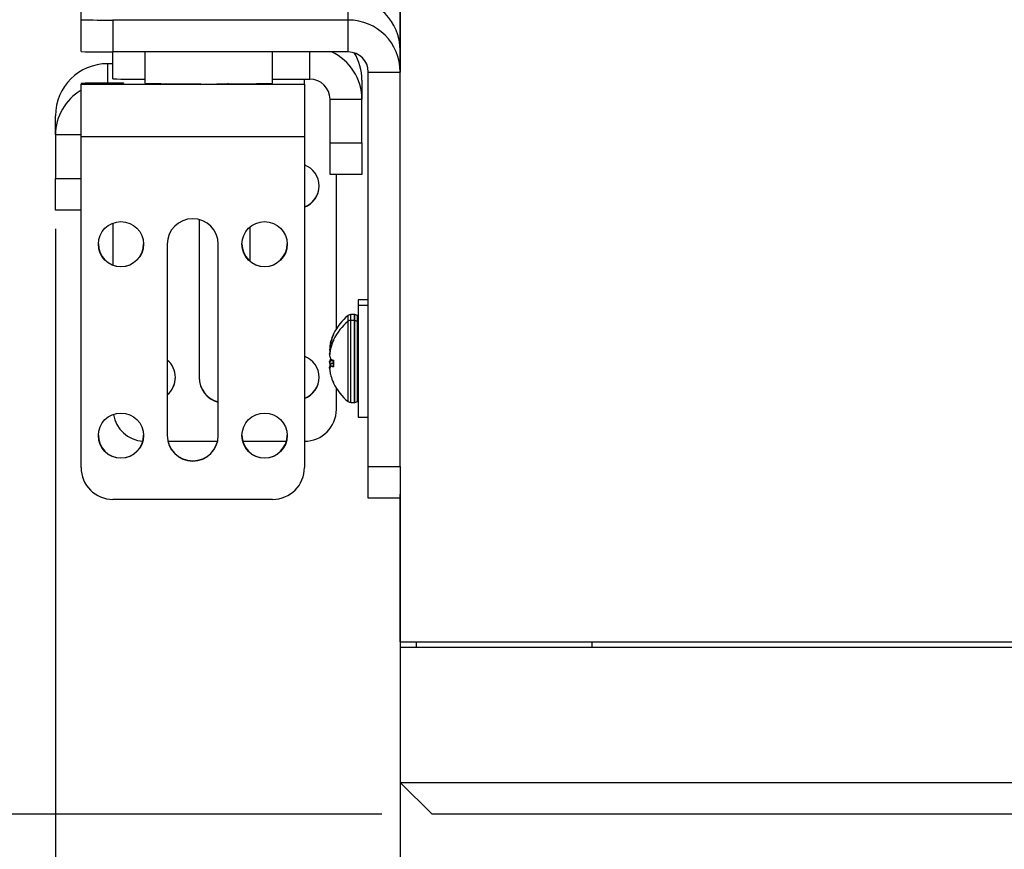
# Model space of a CAD drawing. Header units: inches. Extents: x 0.3 to 33.8, y 0.2 to 21.7.
# Tile 37 of 209: x 7.252 to 8.023, y 9.261 to 9.911. Entities that reach past the tile are written whole.
import ezdxf

# ---------------------------------------------------------------- set-up
doc = ezdxf.new("R2010")
doc.units = ezdxf.units.IN
doc.header["$MEASUREMENT"] = 0
doc.layers.add('BORDERS', color=7, linetype='Continuous')
doc.styles.add('SLDTEXTSTYLE0', font='TXT', dxfattribs={"width": 0.75})
doc.dimstyles.new('SLDDIMSTYLE0', dxfattribs={"dimtxt": 0.137795, "dimasz": 0.14, "dimexe": 0, "dimexo": 0.0625, "dimgap": 0.034449, "dimtad": 1, "dimdec": 3, "dimlfac": 5, "dimrnd": 1e-09, "dimzin": 12, "dimdsep": 46, "dimtxsty": 'SLDTEXTSTYLE0', "dimblk1": 'CLOSED', "dimblk2": 'CLOSED', "dimsah": 1, "dimcen": 0.09, "dimadec": 0, "dimazin": 3, "dimtfac": 1, "dimtdec": 3, "dimtofl": 0, "dimtmove": 0, "dimatfit": 3, "dimldrblk": 'CLOSED', "dimfxl": 0, "dimfrac": 2, "dimtolj": 1, "dimtzin": 12, "dimarcsym": 0})
doc.dimstyles.new('SLDDIMSTYLE1', dxfattribs={"dimtxt": 0.137795, "dimasz": 0.14, "dimexe": 0, "dimexo": 0.0625, "dimgap": 0.034449, "dimtad": 1, "dimdec": 3, "dimlfac": 5, "dimrnd": 1e-09, "dimzin": 4, "dimdsep": 46, "dimtxsty": 'SLDTEXTSTYLE0', "dimblk1": 'CLOSED', "dimblk2": 'CLOSED', "dimsah": 1, "dimcen": 0.09, "dimadec": 0, "dimazin": 1, "dimtfac": 1, "dimtdec": 3, "dimtofl": 0, "dimtmove": 0, "dimatfit": 3, "dimldrblk": 'CLOSED', "dimfxl": 0, "dimfrac": 2, "dimtolj": 1, "dimtzin": 12, "dimarcsym": 0})

# ---------------------------------------------------------------- blocks, each defined once
blk = doc.blocks.new('_Closed')
at = {"color": 0, "linetype": 'ByBlock', "lineweight": -2}
for p, q in [((-1, 0.166667), (0, 0)), ((-1, 0.166667), (-1, -0.166667)), ((0, 0), (-1, -0.166667)), ((0, 0), (-1, 0))]:
    blk.add_line(p, q, dxfattribs=at)
blk = doc.blocks.new('_D')
at = {"layer": 'BORDERS'}
for p, q in [((7.51022, 10.86735), (6.37408, 10.86735)), ((6.41345, 9.28819), (6.41345, 10.86735)), ((5.98853, 10.45494), (5.98853, 10.49693)), ((5.98853, 10.49693), (6.20728, 10.49693)), ((6.20728, 10.49693), (6.20728, 10.45494)), ((5.98853, 10.1495), (5.98853, 10.10751)), ((6.20728, 10.10751), (6.20728, 10.1495)), ((5.98853, 10.10751), (6.20728, 10.10751)), ((7.53522, 9.28819), (6.37408, 9.28819))]:
    blk.add_line(p, q, dxfattribs=at)
at = {"layer": 'BORDERS', "xscale": 0.14, "yscale": 0.14}
for p, rotation in [((6.41345, 10.86735, -0.18439), 90.0000000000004), ((6.41345, 9.28819, -0.18439), 270.0000000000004)]:
    blk.add_blockref('_Closed', p, dxfattribs=dict(at, rotation=rotation))
at = {"layer": 'BORDERS', "char_height": 0.137795, "attachment_point": 1, "rotation": 90, "style": 'SLDTEXTSTYLE0'}
for s, insert in [('7.896', (6.23582, 10.07314)), ('201', (6.02965, 10.1495))]:
    blk.add_mtext(s, dxfattribs=dict(at, insert=insert))
blk = doc.blocks.new('_D_2')
at = {"layer": 'BORDERS'}
for p, q in [((11.64459, 9.74985), (11.64459, 8.16518)), ((7.27959, 9.74688), (7.27959, 8.16518)), ((9.41224, 8.62947), (9.37026, 8.62947)), ((9.37026, 8.62947), (9.37026, 8.41072)), ((9.71769, 8.62947), (9.75967, 8.62947)), ((9.75967, 8.62947), (9.75967, 8.41072)), ((9.37026, 8.41072), (9.41224, 8.41072)), ((9.75967, 8.41072), (9.71769, 8.41072)), ((7.27959, 8.20455), (11.64459, 8.20455))]:
    blk.add_line(p, q, dxfattribs=at)
at = {"layer": 'BORDERS', "xscale": 0.14, "yscale": 0.14, "rotation": 180.0000000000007}
blk.add_blockref('_Closed', (7.27959, 8.20455, -0.18439), dxfattribs=at)
at = {"layer": 'BORDERS', "xscale": 0.14, "yscale": 0.14}
blk.add_blockref('_Closed', (11.64459, 8.20455, -0.18439), dxfattribs=at)
at = {"layer": 'BORDERS', "char_height": 0.137795, "attachment_point": 1, "style": 'SLDTEXTSTYLE0'}
for s, insert in [('554', (9.41224, 8.58835)), ('21.825', (9.28497, 8.38218))]:
    blk.add_mtext(s, dxfattribs=dict(at, insert=insert))
blk = doc.blocks.new('_D_3')
at = {"layer": 'BORDERS'}
for p, q in [((9.74959, 10.20882), (9.74959, 8.77454)), ((7.54959, 9.38382), (7.54959, 8.77454)), ((8.47345, 9.23883), (8.43146, 9.23883)), ((8.43146, 9.23883), (8.43146, 9.02008)), ((8.77889, 9.23883), (8.82088, 9.23883)), ((8.82088, 9.23883), (8.82088, 9.02008)), ((8.43146, 9.02008), (8.47345, 9.02008)), ((8.82088, 9.02008), (8.77889, 9.02008)), ((7.54959, 8.81391), (9.74959, 8.81391))]:
    blk.add_line(p, q, dxfattribs=at)
at = {"layer": 'BORDERS', "xscale": 0.14, "yscale": 0.14, "rotation": 180.0000000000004}
blk.add_blockref('_Closed', (7.54959, 8.81391, -0.18439), dxfattribs=at)
at = {"layer": 'BORDERS', "xscale": 0.14, "yscale": 0.14}
blk.add_blockref('_Closed', (9.74959, 8.81391, -0.18439), dxfattribs=at)
at = {"layer": 'BORDERS', "char_height": 0.137795, "attachment_point": 1, "style": 'SLDTEXTSTYLE0'}
for s, insert in [('279', (8.47345, 9.19771)), ('11.000', (8.34618, 8.99154))]:
    blk.add_mtext(s, dxfattribs=dict(at, insert=insert))
blk = doc.blocks.new('_D_4')
at = {"layer": 'BORDERS'}
for p, q in [((7.12007, 10.24816), (7.12007, 10.58982)), ((6.69515, 10.45494), (6.69515, 10.49693)), ((6.69515, 10.49693), (6.9139, 10.49693)), ((6.9139, 10.49693), (6.9139, 10.45494)), ((9.71022, 10.24816), (7.0807, 10.24816)), ((7.12007, 9.28819), (7.12007, 10.24816)), ((6.69515, 10.1495), (6.69515, 10.10751)), ((6.9139, 10.10751), (6.9139, 10.1495)), ((6.69515, 10.10751), (6.9139, 10.10751)), ((7.53522, 9.28819), (7.0807, 9.28819))]:
    blk.add_line(p, q, dxfattribs=at)
at = {"layer": 'BORDERS', "xscale": 0.14, "yscale": 0.14}
for p, rotation in [((7.12007, 10.24816, -0.18439), 90.0000000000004), ((7.12007, 9.28819, -0.18439), 270.0000000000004)]:
    blk.add_blockref('_Closed', p, dxfattribs=dict(at, rotation=rotation))
at = {"layer": 'BORDERS', "char_height": 0.137795, "attachment_point": 1, "rotation": 90, "style": 'SLDTEXTSTYLE0'}
for s, insert in [('4.800', (6.94244, 10.07314)), ('122', (6.73628, 10.1495))]:
    blk.add_mtext(s, dxfattribs=dict(at, insert=insert))

msp = doc.modelspace()

# ---------------------------------------------------------------- linework, layer by layer
at = {"color": 7, "linetype": 'Continuous', "lineweight": 25}
for p, q in [((7.54959, 10.84814), (7.54959, 9.86993)), ((7.54959, 9.86993), (7.54959, 10.84814)), ((7.29959, 9.91079), (7.29959, 9.92725)), ((7.50884, 9.91056), (7.50884, 9.92748)), ((7.29959, 9.88579), (7.29959, 9.91079)), ((7.32459, 9.91056), (7.32459, 9.88556)), ((7.50884, 9.91056), (7.32459, 9.91056)), ((7.50884, 9.88556), (7.50884, 9.91056)), ((7.32459, 9.86445), (7.32459, 9.88556)), ((7.50884, 9.88556), (7.32459, 9.88556)), ((7.34959, 9.88556), (7.34959, 9.86102)), ((7.44959, 9.86102), (7.44959, 9.88556)), ((7.47884, 9.86422), (7.47884, 9.88556)), ((7.32034, 9.87634), (7.32034, 9.86125)), ((7.32459, 9.87634), (7.32034, 9.87634)), ((7.44959, 9.86422), (7.47884, 9.86422)), ((7.47459, 9.86025), (7.47459, 9.86422)), ((7.51959, 9.86357), (7.51959, 9.84847)), ((7.52459, 9.86981), (7.54959, 9.86981)), ((7.52459, 9.56057), (7.52459, 9.86981)), ((7.54959, 9.86993), (7.54959, 9.86981)), ((7.54959, 9.56057), (7.54959, 9.86981)), ((7.29959, 9.86091), (7.29959, 9.86025)), ((7.29959, 9.81913), (7.29959, 9.86025)), ((7.29959, 9.86025), (7.47459, 9.86025)), ((7.32034, 9.86125), (7.31715, 9.86112)), ((7.32034, 9.86125), (7.33284, 9.86125)), ((7.32034, 9.86113), (7.32034, 9.86125)), ((7.33284, 9.86113), (7.32459, 9.86113)), ((7.33284, 9.86125), (7.33284, 9.86113)), ((7.41553, 9.86033), (7.41458, 9.8609)), ((7.47459, 9.86025), (7.47459, 9.81913)), ((7.49459, 9.84847), (7.51959, 9.84847)), ((7.49459, 9.81422), (7.49459, 9.84847)), ((7.51959, 9.81422), (7.51959, 9.84847)), ((7.27959, 9.8205), (7.27959, 9.8356)), ((7.27959, 9.8205), (7.27959, 9.78625)), ((7.29959, 9.8205), (7.27959, 9.8205)), ((7.47459, 9.81913), (7.29959, 9.81913)), ((7.29959, 9.55989), (7.29959, 9.81913)), ((7.47459, 9.81913), (7.47459, 9.55989)), ((7.49459, 9.81422), (7.51959, 9.81422)), ((7.49459, 9.78945), (7.49459, 9.81422)), ((7.51959, 9.81422), (7.51959, 9.78945)), ((7.27959, 9.76148), (7.27959, 9.78625)), ((7.27959, 9.78625), (7.29959, 9.78625)), ((7.51959, 9.78945), (7.49459, 9.78945)), ((7.49959, 9.6687), (7.49959, 9.78945)), ((7.29959, 9.76148), (7.27959, 9.76148)), ((7.32459, 9.75144), (7.32459, 9.71855)), ((7.39209, 9.75425), (7.39209, 9.63047)), ((7.43209, 9.72145), (7.43209, 9.74855)), ((7.36709, 9.73488), (7.36709, 9.58489)), ((7.40709, 9.58489), (7.40709, 9.73488)), ((7.52459, 9.69133), (7.51659, 9.69133)), ((7.51659, 9.69133), (7.51659, 9.68675)), ((7.52459, 9.68675), (7.51659, 9.68675)), ((7.51659, 9.68675), (7.51659, 9.59925)), ((7.50884, 9.67451), (7.50884, 9.67908)), ((7.51371, 9.67978), (7.51084, 9.67978)), ((7.51084, 9.6752), (7.51084, 9.67978)), ((7.51371, 9.6752), (7.51371, 9.67978)), ((7.51616, 9.67893), (7.51393, 9.67974)), ((7.51393, 9.67517), (7.51393, 9.67974)), ((7.51616, 9.67435), (7.51616, 9.67893)), ((7.50884, 9.6115), (7.50884, 9.67451)), ((7.51371, 9.6752), (7.51084, 9.6752)), ((7.51084, 9.6108), (7.51084, 9.6752)), ((7.51371, 9.6108), (7.51371, 9.6752)), ((7.51616, 9.67435), (7.51393, 9.67517)), ((7.51393, 9.61084), (7.51393, 9.67517)), ((7.51616, 9.61166), (7.51616, 9.67435)), ((7.49736, 9.66414), (7.49718, 9.66416)), ((7.49736, 9.66415), (7.49736, 9.66457)), ((7.49495, 9.65775), (7.49526, 9.6589)), ((7.49526, 9.65838), (7.49495, 9.65717)), ((7.49526, 9.6589), (7.49541, 9.6589)), ((7.49736, 9.65956), (7.49718, 9.65958)), ((7.49736, 9.65958), (7.49736, 9.66)), ((7.49433, 9.65407), (7.49435, 9.65429)), ((7.49435, 9.65429), (7.49446, 9.65428)), ((7.49435, 9.64972), (7.49446, 9.64971)), ((7.49495, 9.65318), (7.49526, 9.65433)), ((7.49526, 9.6538), (7.49495, 9.6526)), ((7.49526, 9.65433), (7.49541, 9.65433)), ((7.49435, 9.64358), (7.49501, 9.64363)), ((7.49495, 9.6451), (7.49526, 9.64472)), ((7.49526, 9.64375), (7.49495, 9.6436)), ((7.49495, 9.64091), (7.49526, 9.64129)), ((7.49736, 9.64116), (7.49495, 9.64091)), ((7.49723, 9.64398), (7.49518, 9.64376)), ((7.49724, 9.64397), (7.49526, 9.64375)), ((7.49526, 9.64129), (7.49736, 9.64151)), ((7.49736, 9.64355), (7.49736, 9.63926)), ((7.49435, 9.639), (7.49501, 9.63905)), ((7.49526, 9.63918), (7.49495, 9.63903)), ((7.49495, 9.63283), (7.49526, 9.63168)), ((7.49736, 9.63942), (7.49518, 9.63919)), ((7.49736, 9.6394), (7.49526, 9.63918)), ((7.49959, 9.60547), (7.49959, 9.62189)), ((7.51084, 9.6108), (7.51371, 9.6108)), ((7.51393, 9.61084), (7.51616, 9.61166)), ((7.51659, 9.59925), (7.52459, 9.59925)), ((7.36763, 9.58047), (7.40654, 9.58047)), ((7.42626, 9.58047), (7.46042, 9.58047)), ((7.52459, 9.56057), (7.54959, 9.56057)), ((7.52459, 9.5358), (7.52459, 9.56057)), ((7.54959, 9.56057), (7.54959, 9.53904)), ((7.44959, 9.53489), (7.32459, 9.53489)), ((7.54959, 9.5358), (7.52459, 9.5358)), ((7.54959, 9.53904), (7.54959, 9.4232)), ((7.54959, 9.4232), (7.54959, 9.53904)), ((7.54959, 9.4232), (7.54959, 9.4192)), ((7.54959, 9.4232), (11.37459, 9.4232)), ((7.54959, 9.4192), (11.37459, 9.4192)), ((7.54959, 9.4192), (7.54959, 9.31296)), ((7.56209, 9.4232), (7.56209, 9.4193)), ((7.69959, 9.4232), (7.69959, 9.4193)), ((7.54959, 9.31296), (11.37459, 9.31296)), ((7.57459, 9.28819), (7.54959, 9.31296)), ((11.34959, 9.28819), (7.57459, 9.28819))]:
    msp.add_line(p, q, dxfattribs=at)
for centre in [(7.33084, 9.73488), (7.44334, 9.73488), (7.33084, 9.58489), (7.44334, 9.58489)]:
    msp.add_circle(centre, 0.0177, dxfattribs=at)
for centre, radius, start, end in [((7.50884, 9.88674), 0.04075, 0.0012, 90.0012), ((7.31834, 10.59398), 0.68345, 268.42788, 270.52392), ((7.50884, 9.86981), 0.04075, 0.0012, 90.0012), ((7.31834, 10.56898), 0.68345, 268.42788, 270.52392), ((7.47884, 9.84847), 0.04075, 0.0006, 65.53463), ((7.50884, 9.86981), 0.01575, 0.0012, 90.0012), ((7.47884, 9.86357), 0.04075, 0.00008, 31.44532), ((7.32033, 9.83559), 0.04075, 89.9988, 179.9988), ((7.34334, 10.54764), 0.68345, 268.42788, 270.52392), ((7.47884, 9.84847), 0.01575, 0.0012, 90.0012), ((7.32033, 9.8205), 0.04075, 120.60761, 179.99947), ((7.31834, 9.17772), 0.68345, 89.47608, 91.57212), ((7.39959, 11.9734), 2.11297, 268.64406, 271.35594), ((7.46834, 9.78046), 0.0177, 290.67569, 69.32431), ((7.46834, 9.78069), 0.0177, 290.67614, 359.99911), ((7.38709, 9.73488), 0.02, 0.00193, 179.99807), ((7.33084, 9.73511), 0.0177, 180.0012, 270.0012), ((7.33084, 9.73511), 0.0177, 269.9988, 359.9988), ((7.44334, 9.73511), 0.0177, 180.0012, 270.0012), ((7.44334, 9.73511), 0.0177, 269.9988, 359.9988), ((7.53375, 9.64758), 0.04017, 128.33425, 154.97307), ((7.51084, 9.67656), 0.00322, 90, 128.33425), ((7.51371, 9.67913), 0.000644, 70, 90), ((7.51594, 9.67832), 0.000644, 0, 70), ((7.53375, 9.643), 0.04017, 128.33425, 154.97307), ((7.51084, 9.67198), 0.00322, 90, 128.33425), ((7.51371, 9.67456), 0.000644, 70, 90), ((7.51594, 9.67375), 0.000644, 0, 70), ((7.53331, 9.64792), 0.0396, 155.80305, 163.90265), ((7.53406, 9.64724), 0.04038, 155.98966, 163.98574), ((7.52512, 9.65075), 0.03097, 166.9351, 173.43356), ((7.53057, 9.64957), 0.03642, 167.95569, 173.94392), ((7.53331, 9.64335), 0.0396, 155.80305, 163.90265), ((7.53406, 9.64266), 0.04038, 155.98966, 163.98574), ((7.52512, 9.64618), 0.03097, 166.9351, 173.43356), ((7.53057, 9.645), 0.03642, 167.95569, 173.94392), ((7.50427, 9.65368), 0.01013, 191.96153, 195.08753), ((7.35584, 9.63047), 0.0177, 309.46251, 50.53749), ((7.46834, 9.63047), 0.0177, 290.67569, 69.32431), ((7.5049, 9.64926), 0.01078, 192.10851, 202.74439), ((7.5049, 9.64132), 0.01078, 157.25561, 167.89149), ((7.49947, 9.64063), 0.00541, 146.62145, 161.0458), ((7.5049, 9.63674), 0.01078, 157.25561, 167.89149), ((7.52517, 9.64441), 0.03102, 186.56851, 188.8095), ((7.50319, 9.66343), 0.02033, 247.02227, 252.80669), ((7.49891, 9.66082), 0.01745, 257.90804, 264.31347), ((7.50319, 9.62258), 0.02033, 107.19331, 112.97773), ((7.49947, 9.63605), 0.00541, 146.62145, 161.0458), ((7.52512, 9.63983), 0.03097, 186.56644, 193.0649), ((7.49891, 9.65625), 0.01745, 257.90804, 264.31347), ((7.35584, 9.6307), 0.0177, 309.46255, 359.99959), ((7.41209, 9.6307), 0.02, 180.00099, 255.52382), ((7.41209, 9.63047), 0.02, 180.00099, 255.52382), ((7.46834, 9.6307), 0.0177, 290.67614, 359.99911), ((7.53331, 9.64266), 0.0396, 196.09735, 204.19695), ((7.53375, 9.643), 0.04017, 205.17939, 231.66575), ((7.51084, 9.61402), 0.00322, 231.66575, 270), ((7.51371, 9.61145), 0.000644, 270, 290), ((7.51594, 9.61226), 0.000644, 290, 0), ((7.34959, 9.60547), 0.025, 188.99946, 266.20359), ((7.47459, 9.60547), 0.025, 269.9988, 359.9988), ((7.33084, 9.58512), 0.0177, 180.0012, 270.0012), ((7.33084, 9.58512), 0.0177, 269.9988, 359.9988), ((7.38709, 9.58512), 0.02, 180.00193, 359.99807), ((7.38709, 9.58489), 0.02, 180.00193, 359.99807), ((7.44334, 9.58512), 0.0177, 180.0012, 270.0012), ((7.44334, 9.58512), 0.0177, 269.9988, 359.9988), ((7.32459, 9.55989), 0.025, 180.0012, 270.0012), ((7.44959, 9.55989), 0.025, 269.9988, 359.9988)]:
    msp.add_arc(centre, radius, start, end, dxfattribs=at)
for points, knots in [([(7.49718, 9.66416), (7.49721, 9.66421), (7.49725, 9.66431), (7.49731, 9.66444), (7.49735, 9.66454), (7.49736, 9.66455), (7.49736, 9.66456)], [0, 0, 0, 0, 0.252692, 0.505517, 0.753442, 1, 1, 1, 1]), ([(7.49736, 9.66415), (7.49736, 9.66414), (7.49735, 9.6641), (7.49732, 9.664), (7.49727, 9.66387), (7.49722, 9.66375), (7.49719, 9.66368), (7.49718, 9.66367)], [0, 0, 0, 0, 0.22437, 0.448414, 0.680903, 0.925575, 1, 1, 1, 1]), ([(7.49718, 9.65958), (7.49721, 9.65964), (7.49725, 9.65974), (7.49731, 9.65987), (7.49735, 9.65996), (7.49736, 9.65998), (7.49736, 9.65999)], [0, 0, 0, 0, 0.252692, 0.505517, 0.753442, 1, 1, 1, 1]), ([(7.49736, 9.65958), (7.49736, 9.65956), (7.49735, 9.65953), (7.49732, 9.65943), (7.49727, 9.65929), (7.49722, 9.65918), (7.49719, 9.65911), (7.49718, 9.65909)], [0, 0, 0, 0, 0.22437, 0.448414, 0.680903, 0.925575, 1, 1, 1, 1]), ([(7.49435, 9.65341), (7.49433, 9.65309), (7.49427, 9.65245), (7.4943, 9.65187), (7.49434, 9.65164), (7.49435, 9.65158)], [0, 0, 0, 0, 0.427159, 0.854349, 1, 1, 1, 1]), ([(7.49435, 9.6482), (7.49433, 9.64834), (7.49427, 9.64861), (7.4943, 9.64922), (7.49434, 9.64962), (7.49435, 9.64972)], [0, 0, 0, 0, 0.4271588, 0.8543492, 1, 1, 1, 1]), ([(7.49435, 9.64884), (7.49433, 9.64852), (7.49427, 9.64788), (7.4943, 9.6473), (7.49434, 9.64706), (7.49435, 9.647)], [0, 0, 0, 0, 0.427159, 0.854349, 1, 1, 1, 1]), ([(7.49433, 9.64217), (7.49431, 9.64234), (7.49428, 9.64283), (7.4943, 9.64328), (7.49434, 9.64352), (7.49435, 9.64358)], [0, 0, 0, 0, 0.287922, 0.818947, 1, 1, 1, 1]), ([(7.49435, 9.64238), (7.49433, 9.64224), (7.49427, 9.64197), (7.4943, 9.64136), (7.49434, 9.64097), (7.49435, 9.64086)], [0, 0, 0, 0, 0.427159, 0.854349, 1, 1, 1, 1]), ([(7.49718, 9.64401), (7.49721, 9.644), (7.49725, 9.64397), (7.49731, 9.64386), (7.49735, 9.64372), (7.49736, 9.6436), (7.49736, 9.64355)], [0, 0, 0, 0, 0.252692, 0.505517, 0.753442, 1, 1, 1, 1]), ([(7.49433, 9.63759), (7.49431, 9.63776), (7.49428, 9.63825), (7.4943, 9.63871), (7.49434, 9.63894), (7.49435, 9.639)], [0, 0, 0, 0, 0.287922, 0.818947, 1, 1, 1, 1]), ([(7.49435, 9.63781), (7.49433, 9.63767), (7.49427, 9.6374), (7.4943, 9.63679), (7.49434, 9.63639), (7.49435, 9.63629)], [0, 0, 0, 0, 0.427159, 0.854349, 1, 1, 1, 1]), ([(7.49736, 9.63926), (7.49736, 9.63921), (7.49735, 9.63911), (7.49732, 9.63899), (7.49727, 9.63891), (7.49722, 9.63888), (7.49719, 9.63888), (7.49718, 9.63888)], [0, 0, 0, 0, 0.22437, 0.448414, 0.680903, 0.925575, 1, 1, 1, 1]), ([(7.49718, 9.62643), (7.49721, 9.62637), (7.49725, 9.62627), (7.49731, 9.62614), (7.49735, 9.62604), (7.49736, 9.62603), (7.49736, 9.62602)], [0, 0, 0, 0, 0.252692, 0.505517, 0.753442, 1, 1, 1, 1])]:
    msp.add_open_spline(points, degree=3, knots=knots, dxfattribs=at)

# ---------------------------------------------------------------- dimensions: what is measured, and where the dimension line sits
at = {"layer": 'BORDERS'}
for base, p1, p2, angle, dimstyle, picture, middle in [((6.41345, 10.86735), (7.57459, 9.28819), (7.54959, 10.86735), 90, 'SLDDIMSTYLE0', '_D', (6.41345, 10.30222)), ((7.12007, 10.24816), (7.57459, 9.28819), (9.74959, 10.24816), 90, 'SLDDIMSTYLE1', '_D_4', (7.12007, 10.30222)), ((11.64459, 8.20455), (7.27959, 9.78625), (11.64459, 9.78922), 0, 'SLDDIMSTYLE0', '_D_2', (9.56496, 8.20455))]:
    dim = msp.add_linear_dim(base=base, p1=p1, p2=p2, angle=angle, dimstyle=dimstyle, dxfattribs=at)
    dim.commit()
    dim.dimension.update_dxf_attribs({"geometry": picture, "text_midpoint": middle, "dimtype": 160})
dim = msp.add_linear_dim(base=(9.74959, 8.81391), p1=(7.54959, 9.4232), p2=(9.74959, 10.24819), dimstyle='SLDDIMSTYLE1', dxfattribs=at)
dim.commit()
dim.dimension.update_dxf_attribs({"geometry": '_D_3', "text_midpoint": (8.62617, 8.81391), "dimtype": 160})

doc.saveas('drawing.dxf')
